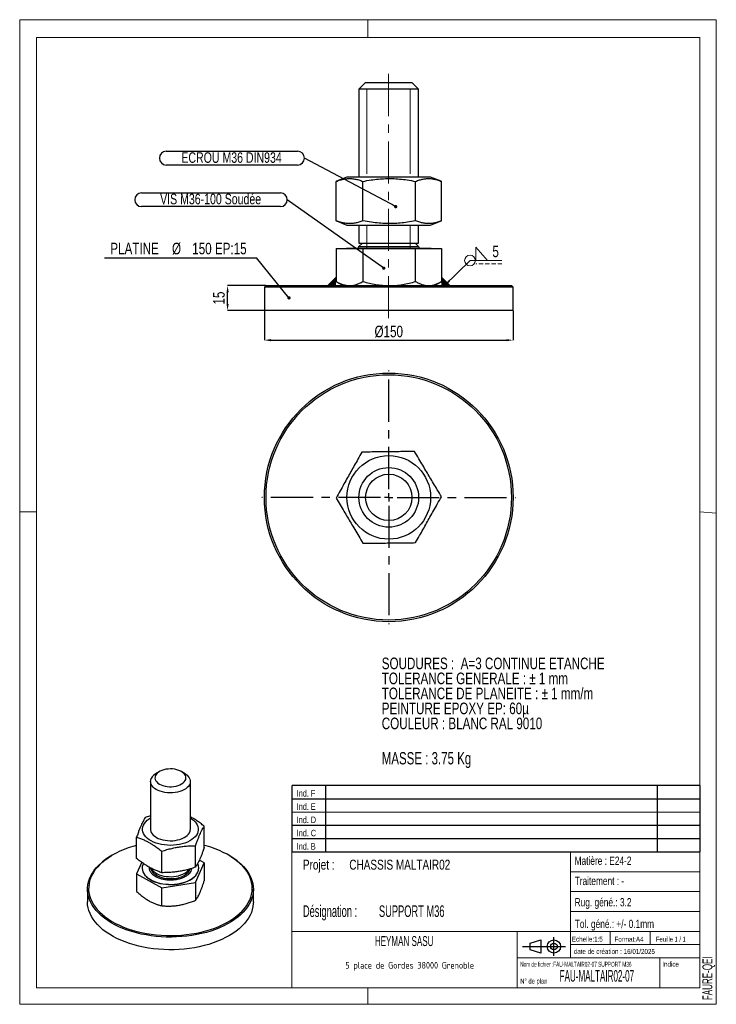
# Model space of a CAD drawing. Header units: millimetres. Extents: x 0 to 210, y 0 to 297.
import ezdxf

# ---------------------------------------------------------------- set-up
doc = ezdxf.new("R2010")
doc.units = ezdxf.units.MM
doc.header["$PDSIZE"] = -1
doc.linetypes.add('CENTERX2', pattern=[20.32, 12.7, -2.54, 2.54, -2.54])
doc.linetypes.add('HIDDEN', pattern=[1.905, 1.27, -0.635])
for name, color, linetype in [('COTES', 1, 'Continuous'), ('NOTES', 6, 'Continuous'), ('TRAIT-MIXTES', 3, 'CENTERX2')]:
    doc.layers.add(name, color=color, linetype=linetype)
doc.layers.add('TRAIT-FORT', color=4, linetype='Continuous', lineweight=25)
doc.styles.add('SLDTEXTSTYLE0', font='TXT', dxfattribs={"width": 0.75})
doc.styles.add('SLDTEXTSTYLE1', font='TXT', dxfattribs={"width": 0.7})
doc.styles.add('SLDTEXTSTYLE2', font='TXT', dxfattribs={"width": 0.605})
doc.styles.add('SLDTEXTSTYLE3', font='TXT', dxfattribs={"width": 0.692308})
doc.styles.add('SLDTEXTSTYLE4', font='TXT', dxfattribs={"width": 0.568363})
doc.styles.add('SLDTEXTSTYLE5', font='TXT', dxfattribs={"width": 0.519875})
doc.styles.add('SLDTEXTSTYLE6', font='TXT', dxfattribs={"width": 0.598219})
doc.styles.add('SLDTEXTSTYLE7', font='ISOCP3', dxfattribs={"width": 0.96})
doc.dimstyles.new('SLDDIMSTYLE0', dxfattribs={"dimtxt": 3.5, "dimasz": 2, "dimexe": 0, "dimexo": 0.0625, "dimgap": 0.875, "dimtad": 1, "dimlfac": 2, "dimrnd": 1e-09, "dimzin": 12, "dimdsep": 46, "dimtxsty": 'SLDTEXTSTYLE0', "dimsah": 1, "dimcen": 0.09, "dimadec": 0, "dimazin": 3, "dimtfac": 1, "dimtmove": 0, "dimatfit": 0, "dimfxl": 1, "dimfrac": 2, "dimtolj": 1, "dimtzin": 12, "dimarcsym": 0})
doc.dimstyles.new('SLDDIMSTYLE1', dxfattribs={"dimtxt": 3.5, "dimasz": 2, "dimexe": 0, "dimexo": 0.0625, "dimgap": 0.875, "dimtad": 1, "dimlfac": 2, "dimrnd": 1e-09, "dimzin": 12, "dimdsep": 46, "dimtxsty": 'SLDTEXTSTYLE0', "dimsah": 1, "dimcen": 0.09, "dimadec": 0, "dimazin": 3, "dimtfac": 1, "dimtofl": 0, "dimtmove": 0, "dimatfit": 3, "dimfxl": 1, "dimfrac": 2, "dimtolj": 1, "dimtzin": 12, "dimarcsym": 0})
doc.dimstyles.new('SLDDIMSTYLE2', dxfattribs={"dimtxt": 0.18, "dimasz": 1, "dimexe": 0, "dimexo": 0.0625, "dimgap": 0, "dimtad": 0, "dimtih": 1, "dimtoh": 1, "dimdec": 0, "dimrnd": 1e-09, "dimzin": 0, "dimdsep": 46, "dimtxsty": 'Standard', "dimblk1": 'DOT', "dimblk2": 'DOT', "dimsah": 1, "dimcen": 0.09, "dimadec": 0, "dimazin": 0, "dimtfac": 1, "dimtdec": 0, "dimtofl": 0, "dimtmove": 0, "dimatfit": 3, "dimldrblk": 'DOT', "dimfxl": 1, "dimfrac": 2, "dimtolj": 1, "dimtzin": 0, "dimarcsym": 0})
doc.dimstyles.new('SLDDIMSTYLE3', dxfattribs={"dimtxt": 0.18, "dimasz": 2, "dimexe": 0, "dimexo": 0.0625, "dimgap": 0, "dimtad": 0, "dimtih": 1, "dimtoh": 1, "dimdec": 0, "dimrnd": 1e-09, "dimzin": 0, "dimdsep": 46, "dimtxsty": 'Standard', "dimsah": 1, "dimcen": 0.09, "dimadec": 0, "dimazin": 0, "dimtfac": 2, "dimtdec": 0, "dimtofl": 0, "dimtmove": 0, "dimatfit": 3, "dimfxl": 1, "dimfrac": 2, "dimtolj": 1, "dimtzin": 0, "dimarcsym": 0})

# ---------------------------------------------------------------- blocks, each defined once
blk = doc.blocks.new('TAB MODIFS')
for p, q in [((123, 20), (0, 20)), ((0, 0), (0, 20)), ((10, 20), (10, 0)), ((110, 20), (110, 0)), ((123, 0), (123, 20)), ((0, 16), (123, 16)), ((0, 8), (123, 8)), ((0, 4), (123, 4)), ((0, 0), (123, 0))]:
    blk.add_line(p, q)
at = {"color": 7, "linetype": 'Continuous', "lineweight": 18}
blk.add_line((0, 12), (123, 12), dxfattribs=at)
at = {"color": 7}
for tag in ['AUTOATTR0', 'AUTOATTR1', 'AUTOATTR2', 'AUTOATTR3', 'AUTOATTR4', 'AUTOATTR5', 'AUTOATTR6', 'AUTOATTR7', 'AUTOATTR8', 'AUTOATTR9']:
    blk.add_attdef(tag, (0, 0), '', height=1, dxfattribs=at)
at = {"layer": 'NOTES', "color": 211, "char_height": 2, "attachment_point": 1, "style": 'SLDTEXTSTYLE0'}
for s, insert in [('Ind. F', (1.36, 18.66)), ('Ind. E', (1.36, 14.66)), ('Ind. D', (1.36, 10.66)), ('Ind. C', (1.36, 6.66)), ('Ind. B', (1.36, 2.66))]:
    blk.add_mtext(s, dxfattribs=dict(at, insert=insert))
blk = doc.blocks.new('Bloc2')
for p, q in [((2.32, 3.8), (5.55, 4.8)), ((2.32, 1.8), (2.32, 3.8)), ((5.55, 4.8), (5.55, 0.8)), ((9.48, 0), (9.48, 5.6)), ((0, 2.8), (12.98, 2.8)), ((5.55, 0.8), (2.32, 1.8))]:
    blk.add_line(p, q)
for radius in [2, 1]:
    blk.add_circle((9.48, 2.8), radius)
blk = doc.blocks.new('SW_NOTE_0')
at = {"layer": 'NOTES', "color": 0, "char_height": 3.5, "attachment_point": 1, "style": 'SLDTEXTSTYLE0'}
for s, insert in [('SOUDURES :  A=3 CONTINUE ETANCHE', (0, 4.51)), ('TOLERANCE GENERALE : ± 1 mm', (0, -0.01)), ('TOLERANCE DE PLANEITE : ± 1 mm/m', (0, -4.54)), ('PEINTURE EPOXY EP: 60µ', (0, -9.07)), ('COULEUR : BLANC RAL 9010', (0, -13.59))]:
    blk.add_mtext(s, dxfattribs=dict(at, insert=insert))
blk = doc.blocks.new('SW_NOTE_1')
at = {"layer": 'NOTES', "color": 0, "char_height": 3.5, "attachment_point": 1, "style": 'SLDTEXTSTYLE6'}
for s, insert in [('Désignation :', (0, 4.51)), ('SUPPORT M36', (22.92, 4.51))]:
    blk.add_mtext(s, dxfattribs=dict(at, insert=insert))
blk = doc.blocks.new('SW_NOTE_2')
at = {"layer": 'NOTES', "color": 0, "char_height": 3, "attachment_point": 1, "style": 'SLDTEXTSTYLE0'}
for s, insert in [('Projet :', (0, 3.87)), ('CHASSIS MALTAIR02', (13.98, 3.87))]:
    blk.add_mtext(s, dxfattribs=dict(at, insert=insert))
blk = doc.blocks.new('SW_NOTE_3')
at = {"layer": 'NOTES', "color": 0, "insert": (20.94, 2.58), "char_height": 2, "attachment_point": 2, "style": 'SLDTEXTSTYLE7'}
blk.add_mtext('5 place de Gordes 38000 Grenoble', dxfattribs=at)
blk = doc.blocks.new('_D')
at = {"layer": 'COTES', "color": 0, "lineweight": -2, "transparency": 16777216}
for p, q in [((74.18, 216.79), (62.66, 216.79)), ((62.66, 211.29), (62.66, 214.79)), ((73.68, 209.29), (62.66, 209.29))]:
    blk.add_line(p, q, dxfattribs=at)
at = {"layer": 'COTES', "color": 0, "transparency": 16777216}
for points in [[(62.32, 214.79), (62.99, 214.79), (62.66, 216.79)], [(62.32, 211.29), (62.99, 211.29), (62.66, 209.29)]]:
    blk.add_solid(points, dxfattribs=at)
at = {"layer": 'Defpoints', "color": 0, "transparency": 16777216}
for p in [(62.66, 216.79), (74.24, 216.79), (73.74, 209.29)]:
    blk.add_point(p, dxfattribs=at)
at = {"layer": 'COTES', "color": 0, "transparency": 16777216, "insert": (58.28, 213.04), "char_height": 3.5, "attachment_point": 2, "rotation": 90, "style": 'SLDTEXTSTYLE0'}
blk.add_mtext('\\A1;15', dxfattribs=at)
blk = doc.blocks.new('_D_1')
at = {"layer": 'COTES', "color": 0, "lineweight": -2, "transparency": 16777216}
for p, q in [((73.74, 209.23), (73.74, 200.33)), ((148.74, 209.23), (148.74, 200.33)), ((75.74, 200.33), (146.74, 200.33))]:
    blk.add_line(p, q, dxfattribs=at)
at = {"layer": 'COTES', "color": 0, "transparency": 16777216}
for points in [[(75.74, 200.66), (75.74, 200), (73.74, 200.33)], [(146.74, 200.66), (146.74, 200), (148.74, 200.33)]]:
    blk.add_solid(points, dxfattribs=at)
at = {"layer": 'Defpoints', "color": 0, "transparency": 16777216}
for p in [(73.74, 209.29), (148.74, 209.29), (148.74, 200.33)]:
    blk.add_point(p, dxfattribs=at)
at = {"layer": 'COTES', "color": 0, "transparency": 16777216, "insert": (111.24, 204.7), "char_height": 3.5, "attachment_point": 2, "style": 'SLDTEXTSTYLE0'}
blk.add_mtext('\\A1;%%c150', dxfattribs=at)
blk = doc.blocks.new('SW_NOTE_4')
at = {"layer": 'NOTES', "color": 0}
blk.add_line((-45.84, 0), (0, 0), dxfattribs=at)
at = {"layer": 'NOTES', "color": 0, "char_height": 3.5, "attachment_point": 2, "style": 'SLDTEXTSTYLE0'}
for s, insert in [('PLATINE', (-36.8, 4.6)), ('%%c', (-24.15, 4.6)), ('150 EP:15', (-11.22, 4.6))]:
    blk.add_mtext(s, dxfattribs=dict(at, insert=insert))
blk = doc.blocks.new('_Dot')
at = {"color": 0, "linetype": 'ByBlock', "lineweight": -2}
blk.add_line((-0.5, 0), (-1, 0), dxfattribs=at)
at = {"color": 0, "linetype": 'ByBlock', "const_width": 0.5}
blk.add_lwpolyline([(-0.25, 0, 1), (0.25, 0, 1)], format="xyb", close=True, dxfattribs=at)
blk = doc.blocks.new('SW_NOTE_5')
at = {"layer": 'NOTES', "color": 0}
for p, q in [((-41.65, 2.07), (-2.07, 2.07)), ((-2.07, -2.07), (-41.65, -2.07))]:
    blk.add_line(p, q, dxfattribs=at)
for centre, start, end in [((-41.65, 0), 90, 270), ((-2.07, 0), 270, 90)]:
    blk.add_arc(centre, 2.07, start, end, dxfattribs=at)
at = {"layer": 'NOTES', "color": 0, "insert": (-21.95, 1.76), "char_height": 3.175, "attachment_point": 2, "style": 'SLDTEXTSTYLE0'}
blk.add_mtext('ECROU M36 DIN934', dxfattribs=at)
blk = doc.blocks.new('SW_NOTE_6')
at = {"layer": 'NOTES', "color": 0}
for p, q in [((-43.91, 2.07), (-2.07, 2.07)), ((-2.07, -2.07), (-43.91, -2.07))]:
    blk.add_line(p, q, dxfattribs=at)
for centre, start, end in [((-43.91, 0), 90, 270), ((-2.07, 0), 270, 90)]:
    blk.add_arc(centre, 2.07, start, end, dxfattribs=at)
at = {"layer": 'NOTES', "color": 0, "insert": (-23.11, 1.82), "char_height": 3.175, "attachment_point": 2, "style": 'SLDTEXTSTYLE0'}
blk.add_mtext('VIS M36-100 Soudée', dxfattribs=at)
blk = doc.blocks.new('SW_SYMBOL_WELD_FILL')
at = {"color": 0, "linetype": 'Continuous', "lineweight": 18}
for p, q in [((100, 0), (100, 900)), ((100, 900), (900, 0)), ((100, 0), (900, 0))]:
    blk.add_line(p, q, dxfattribs=at)
blk = doc.blocks.new('SW_WELDSYMBOL_0')
at = {"color": 0, "linetype": 'Continuous', "lineweight": 18}
blk.add_line((9.64, 0), (0, 0), dxfattribs=at)
at = {"color": 0, "linetype": 'HIDDEN', "lineweight": 18}
blk.add_line((9.64, -1), (1.8, -1), dxfattribs=at)
at = {"color": 0, "linetype": 'Continuous', "lineweight": 18}
blk.add_circle((0, 0), 1.62, dxfattribs=at)
at = {"color": 0, "linetype": 'Continuous', "lineweight": 18, "xscale": 0.004470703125, "yscale": 0.004470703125, "zscale": 0.004470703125}
blk.add_blockref('SW_SYMBOL_WELD_FILL', (1.27, 0), dxfattribs=at)
at = {"color": 0, "linetype": 'Continuous', "lineweight": 18, "insert": (6.74, 4.51), "char_height": 3.5, "attachment_point": 1, "style": 'SLDTEXTSTYLE0'}
blk.add_mtext('5', dxfattribs=at)
blk = doc.blocks.new('SW_CENTERMARKSYMBOL_0')
at = {"layer": 'TRAIT-MIXTES', "color": 0}
for p, q in [((0, 2.5), (0, 38.25)), ((-2.5, 0), (-38.25, 0)), ((0, 0), (-1.25, 0)), ((0, 0), (0, 1.25)), ((0, 0), (0, -1.25)), ((0, 0), (1.25, 0)), ((2.5, 0), (38.25, 0)), ((0, -2.5), (0, -38.25))]:
    blk.add_line(p, q, dxfattribs=at)

msp = doc.modelspace()

# ---------------------------------------------------------------- hatches: boundary and pattern name
at = {"lineweight": 18}
for points in [[(95.364, 219.2888), (95.364, 218.0169), (95.364, 216.7888), (92.864, 216.7888)], [(127.116, 219.2888), (127.116, 218.0169), (127.116, 216.7888), (129.616, 216.7888)]]:
    msp.add_hatch(color=256, dxfattribs=at).paths.add_polyline_path(points, flags=0)

# ---------------------------------------------------------------- linework, layer by layer
for p, q in [((-0.0171, 297), (209.9829, 297)), ((-0.0171, 297), (-0.0171, 0)), ((104.9829, 297), (104.9829, 291.6268)), ((209.9829, 297), (209.9829, 0)), ((5, 291.6268), (205, 291.6268)), ((5, 291.6268), (5, 148.5091)), ((205, 291.6268), (204.9999, 5.0001)), ((102.24, 276.0388), (117.7221, 276.0388)), ((104.6165, 276.0388), (104.6165, 250.5012)), ((117.7221, 276.0388), (117.7221, 250.5012)), ((104.6165, 235.0388), (104.6165, 227.8992)), ((117.7221, 235.0388), (117.7221, 227.8888)), ((95.364, 219.2888), (92.864, 216.7888)), ((127.116, 219.2888), (129.616, 216.7888)), ((-0.0171, 148.5091), (5, 148.5091)), ((5, 148.5091), (5, 5.0001)), ((205, 148.5184), (209.9829, 148.1054)), ((5, 67.6922), (5, 5.0001)), ((81.9999, 46.0001), (81.9999, 5.0001)), ((204.9999, 46.0001), (81.9999, 46.0001)), ((165.9999, 46.0001), (165.9999, 14.0001)), ((204.9999, 46.0001), (204.9999, 5.0001)), ((165.9999, 40.0001), (204.9999, 40.0001)), ((165.9999, 34.0001), (204.9999, 34.0001)), ((165.9999, 28.0001), (204.9999, 28.0001)), ((81.9999, 22.0001), (204.9999, 22.0001)), ((149.9999, 22.0001), (149.9999, 5.0001)), ((177.9999, 22.0001), (177.9999, 18.0001)), ((189.9999, 22.0001), (189.9999, 18.0001)), ((165.9999, 18.0001), (204.9999, 18.0001)), ((149.9999, 14.0001), (204.9999, 14.0001)), ((192.9999, 14.0001), (192.9999, 5.0001)), ((5, 5.0001), (204.9999, 5.0001)), ((81.9999, 5.0001), (204.9999, 5.0001)), ((104.9829, 0), (104.9829, 5.0001)), ((-0.0171, 0), (209.9829, 0))]:
    msp.add_line(p, q, dxfattribs=at)
at = {"layer": 'TRAIT-FORT', "lineweight": 25}
for p, q in [((104.24, 278.0388), (102.24, 276.0388)), ((104.24, 278.0388), (105.2206, 278.0388)), ((105.2206, 278.0388), (118.24, 278.0388)), ((120.24, 276.0388), (118.24, 278.0388)), ((102.24, 276.0388), (102.24, 249.5388)), ((103.5008, 276.0388), (102.24, 276.0388)), ((120.24, 276.0388), (103.5008, 276.0388)), ((120.24, 249.5388), (120.24, 276.0388)), ((98.6255, 249.5388), (95.4719, 248.2647)), ((105.0654, 249.5388), (98.6255, 249.5388)), ((123.8545, 249.5388), (105.0654, 249.5388)), ((127.0081, 248.2647), (123.8545, 249.5388)), ((95.4797, 248.2622), (95.364, 248.2206)), ((95.364, 236.357), (95.364, 248.2206)), ((103.4684, 236.357), (103.4684, 248.2206)), ((119.3444, 236.357), (119.3444, 248.2206)), ((127.116, 236.357), (127.116, 248.2206)), ((95.364, 236.357), (95.4797, 236.3152)), ((95.4719, 236.313), (98.6255, 235.0388)), ((98.6255, 235.0388), (105.0654, 235.0388)), ((102.24, 235.0388), (102.24, 229.6213)), ((105.0654, 235.0388), (123.8545, 235.0388)), ((120.24, 229.6213), (120.24, 235.0388)), ((123.8545, 235.0388), (127.0081, 236.313)), ((103.3225, 229.6213), (102.24, 228.5388)), ((102.24, 229.6213), (120.24, 229.6213)), ((120.24, 228.5388), (119.1575, 229.6213)), ((95.364, 227.9388), (95.364, 218.0169)), ((95.364, 227.9388), (103.4684, 227.9388)), ((98.4625, 228.0388), (98.4625, 227.9388)), ((98.4625, 228.0388), (124.0175, 228.0388)), ((102.24, 228.5388), (120.24, 228.5388)), ((103.4684, 227.9388), (103.4684, 218.0169)), ((103.4684, 227.9388), (119.3444, 227.9388)), ((119.3444, 218.0169), (119.3444, 227.9388)), ((119.3444, 227.9388), (127.116, 227.9388)), ((124.0175, 227.9388), (124.0175, 228.0388)), ((127.116, 227.9388), (127.116, 218.0169)), ((95.4718, 217.9596), (95.364, 218.0169)), ((95.4694, 217.9554), (97.49, 216.7888)), ((124.99, 216.7888), (127.0106, 217.9554)), ((74.24, 216.7888), (73.74, 216.2888)), ((73.74, 216.2888), (73.74, 209.2888)), ((148.74, 216.2888), (73.74, 216.2888)), ((74.24, 216.7888), (148.24, 216.7888)), ((148.74, 216.2888), (148.24, 216.7888)), ((148.74, 209.2888), (148.74, 216.2888)), ((145.3161, 209.2888), (73.74, 209.2888)), ((148.74, 209.2888), (145.3161, 209.2888)), ((42.1257, 70.2197), (41.1827, 69.6751)), ((49.6694, 69.6751), (48.7264, 70.2197)), ((39.4261, 67.2263), (39.4261, 52.8008)), ((51.4261, 52.8008), (51.4261, 67.2263)), ((39.4261, 56.8416), (37.8515, 56.3513)), ((55.6163, 47.2779), (55.6163, 53.736)), ((35.2359, 43.9723), (35.2359, 50.4304)), ((53.0007, 41.357), (53.0007, 47.8151)), ((27.9813, 45.0404), (27.7455, 44.9042)), ((42.8105, 39.7042), (42.8105, 46.1623)), ((63.1066, 44.9042), (62.8709, 45.0404)), ((36.756, 42.8309), (35.2359, 39.3898)), ((53.0007, 36.7744), (55.6163, 42.6954)), ((55.6163, 42.6954), (54.1584, 43.5169)), ((55.6163, 42.6954), (55.6163, 37.2943)), ((35.2359, 39.3898), (42.8105, 35.1216)), ((35.2359, 39.3898), (35.2359, 33.9887)), ((36.9077, 41.097), (36.9077, 41.0426)), ((53.9444, 41.0426), (53.9444, 41.097)), ((42.8105, 35.1216), (53.0007, 36.7744)), ((53.0007, 36.7744), (53.0007, 31.3734)), ((20.4261, 34.7008), (20.4261, 30.8903)), ((42.8105, 29.7205), (42.8105, 35.1216)), ((70.4261, 30.8903), (70.4261, 34.7008))]:
    msp.add_line(p, q, dxfattribs=at)
at = {"layer": 'TRAIT-FORT', "lineweight": 25, "flags": 128}
for points in [[(49.6694, 69.6751), (49.9684, 69.4894), (50.4324, 69.1355), (50.8142, 68.7502), (51.1075, 68.34), (51.3075, 67.9114), (51.411, 67.4716), (51.4162, 67.0278), (51.323, 66.5872), (51.1331, 66.1571), (50.8494, 65.7446), (50.4766, 65.3564), (50.0209, 64.9989), (49.4898, 64.678), (48.892, 64.3989), (48.2372, 64.1663), (47.5363, 63.9839), (46.8007, 63.8547), (46.0426, 63.7809), (45.2743, 63.7637), (44.5085, 63.8033), (43.7578, 63.8992), (43.0345, 64.0496), (42.3505, 64.2523), (41.7169, 64.5037), (41.1443, 64.7999), (40.642, 65.1359), (40.2182, 65.5062), (39.8799, 65.9048), (39.6327, 66.3251), (39.4807, 66.7602), (39.4262, 67.2029), (39.4703, 67.646), (39.6122, 68.0822), (39.6122, 68.0822)], [(40.9041, 68.9808), (40.7844, 68.5936), (40.7636, 68.2005), (40.8422, 67.8098), (41.0185, 67.4299), (41.2887, 67.0688), (41.6471, 66.7344), (42.0861, 66.4336), (42.5962, 66.1729), (43.1666, 65.9578), (43.7852, 65.7931), (44.4388, 65.682), (45.1134, 65.6271), (45.7947, 65.6295), (46.4681, 65.6891), (47.1193, 65.8046), (47.7345, 65.9737), (48.3004, 66.1927), (48.805, 66.4569), (49.2377, 66.7607), (49.5891, 67.0977), (49.8518, 67.4606), (50.0201, 67.8417), (50.0906, 68.2328), (50.0616, 68.6258), (49.9338, 69.0121), (49.71, 69.3836), (49.3948, 69.7323), (48.9951, 70.0508), (48.5193, 70.3322), (47.9775, 70.5707), (47.3814, 70.7612), (46.7436, 70.8994), (46.0778, 70.9827), (45.398, 71.009), (44.7188, 70.9779), (44.0548, 70.8901), (43.4199, 70.7474), (42.8278, 70.5529), (42.2911, 70.3106), (41.8212, 70.0258), (41.4281, 69.7046), (41.1202, 69.3538), (40.9041, 68.9808)], [(37.3299, 51.4876), (37.1314, 52.0006), (37.0302, 52.523), (37.0274, 53.0487), (37.123, 53.5714), (37.3161, 54.0852), (37.6041, 54.5838), (37.9839, 55.0616), (38.451, 55.5128), (38.9998, 55.9323), (39.4261, 56.2025)], [(51.4261, 56.2025), (51.8188, 55.9551), (52.3721, 55.5376), (52.844, 55.088), (53.2289, 54.6116), (53.5223, 54.1139), (53.7207, 53.6009), (53.822, 53.0785), (53.8248, 52.5528), (53.7291, 52.0301), (53.5361, 51.5164), (53.248, 51.0177), (52.8682, 50.5399), (52.4012, 50.0887), (51.8523, 49.6692), (51.2282, 49.2865), (50.536, 48.9449), (49.7839, 48.6486), (48.9807, 48.401), (48.1358, 48.2049), (47.2592, 48.0627), (46.361, 47.9761), (45.4519, 47.946), (44.5425, 47.9728), (43.6435, 48.0563), (42.7654, 48.1954), (41.9184, 48.3884), (41.1126, 48.6332), (40.3574, 48.9269), (39.6616, 49.266), (39.0333, 49.6465), (38.48, 50.064), (38.0082, 50.5136), (37.6233, 50.99), (37.3299, 51.4876), (37.3299, 51.4876)], [(39.6497, 51.8639), (39.9047, 51.4451), (40.2503, 51.0487), (40.6809, 50.681), (41.1895, 50.3481), (41.7675, 50.0555), (42.4057, 49.8079), (43.0935, 49.6095), (43.8195, 49.4635), (44.5719, 49.3723), (45.3384, 49.3374), (46.1063, 49.3594), (46.863, 49.4378), (47.5962, 49.5715), (48.2937, 49.7582), (48.9441, 49.9949), (49.5368, 50.2777), (50.0619, 50.6018), (50.5109, 50.9621), (50.8765, 51.3526), (51.1525, 51.7668), (51.3345, 52.1981), (51.4195, 52.6392), (51.4261, 52.8008)], [(35.2359, 47.9408), (34.0536, 47.609), (32.7148, 47.1764), (31.4252, 46.6966), (30.1897, 46.1714), (29.0132, 45.6029), (27.9002, 44.9933), (26.855, 44.3449), (25.8816, 43.6603), (24.9839, 42.942), (24.1652, 42.193), (23.4288, 41.4159), (22.7775, 40.614), (22.2138, 39.7902), (21.7399, 38.9478), (21.3576, 38.0901), (21.0685, 37.2202), (20.8736, 36.3417), (20.7737, 35.4579), (20.7692, 34.5721), (20.86, 33.688), (21.0459, 32.8088), (21.3262, 31.938), (21.6996, 31.0789), (22.1649, 30.2349), (22.7201, 29.4093), (23.3632, 28.6051), (24.0917, 27.8256), (24.9027, 27.0737), (25.7931, 26.3524), (26.7594, 25.6645), (27.798, 25.0125), (28.9047, 24.3991), (30.0754, 23.8266), (31.3055, 23.2973), (32.5902, 22.8131), (33.9245, 22.3759), (35.3034, 21.9875), (36.7214, 21.6493), (38.1731, 21.3627), (39.6529, 21.1287), (41.155, 20.9483), (42.6736, 20.8221), (44.2028, 20.7507), (45.7368, 20.7343), (47.2696, 20.773), (48.7953, 20.8667), (50.3079, 21.0149), (51.8017, 21.2171), (53.2707, 21.4725), (54.7095, 21.7802), (56.1123, 22.1389), (57.4737, 22.5472), (58.7886, 23.0036), (60.0518, 23.5064), (61.2583, 24.0535), (62.4037, 24.6428), (63.4833, 25.2721), (64.4931, 25.9389), (65.4291, 26.6407), (66.2877, 27.3747), (67.0656, 28.1382), (67.7598, 28.928), (68.3676, 29.7413), (68.8867, 30.5748), (69.3149, 31.4253), (69.6508, 32.2895), (69.8929, 33.1641), (70.0404, 34.0457), (70.0926, 34.9309), (70.0494, 35.8163), (69.911, 36.6984), (69.6778, 37.5738), (69.3508, 38.4391), (68.9313, 39.2911), (68.4208, 40.1263), (67.8213, 40.9416), (67.1352, 41.7338), (66.3651, 42.4999), (65.514, 43.2368), (64.5852, 43.9418), (63.5823, 44.6121), (62.5091, 45.245), (61.3698, 45.8383), (60.1688, 46.3895), (58.9108, 46.8965), (57.6007, 47.3574), (56.2434, 47.7704), (55.6163, 47.9408)], [(63.1066, 44.9042), (63.8276, 44.4701), (64.8441, 43.7908), (65.7855, 43.0763), (66.6481, 42.3294), (67.4286, 41.553), (68.1239, 40.7501), (68.7315, 39.9238), (69.2489, 39.0773), (69.6741, 38.2138), (70.0056, 37.3367), (70.2419, 36.4495), (70.3822, 35.5555), (70.426, 34.6581), (70.373, 33.761), (70.2235, 32.8675), (69.9781, 31.981), (69.6378, 31.1051), (69.2037, 30.2431), (68.6776, 29.3984), (68.0616, 28.5742), (67.3581, 27.7736), (66.5696, 26.9999), (65.6994, 26.2559), (64.7507, 25.5447), (63.7273, 24.8688), (62.6331, 24.231), (61.4723, 23.6337), (60.2494, 23.0792), (58.9692, 22.5697), (57.6365, 22.1071), (56.2567, 21.6932), (54.8349, 21.3297), (53.3767, 21.0179), (51.8878, 20.759), (50.3739, 20.5541), (48.8408, 20.4038), (47.2945, 20.309), (45.741, 20.2697), (44.1863, 20.2863), (42.6364, 20.3587), (41.0972, 20.4866), (39.5748, 20.6694), (38.0751, 20.9066), (36.6038, 21.1971), (35.1666, 21.5398), (33.7691, 21.9335), (32.4167, 22.3766), (31.1147, 22.8673), (29.868, 23.4038), (28.6815, 23.9841), (27.5597, 24.6058), (26.5071, 25.2665), (25.5277, 25.9638), (24.6253, 26.6948), (23.8034, 27.4568), (23.0651, 28.2469), (22.4133, 29.0619), (21.8505, 29.8987), (21.379, 30.7541), (21.0005, 31.6248), (20.7165, 32.5074), (20.5281, 33.3984), (20.436, 34.2946), (20.4406, 35.1922), (20.5418, 36.088), (20.7394, 36.9784), (21.0324, 37.86), (21.4198, 38.7294), (21.9001, 39.5832), (22.4714, 40.4181), (23.1315, 41.2308), (23.8779, 42.0183), (24.7076, 42.7776), (25.6175, 43.5055), (26.604, 44.1994), (27.6634, 44.8565), (27.7455, 44.9042)], [(37.2456, 42.4683), (37.0716, 42.0569), (36.9422, 41.5388), (36.9089, 41.0157), (36.9721, 40.4935), (37.1311, 39.9782), (37.3841, 39.4755), (37.7283, 38.9912), (38.1596, 38.5308), (38.6733, 38.0995), (39.2634, 37.7021), (39.9235, 37.3432), (40.6458, 37.0268), (41.4223, 36.7565), (42.2442, 36.5354), (43.1021, 36.366), (43.9864, 36.2502), (44.887, 36.1893), (45.7936, 36.1841), (46.6962, 36.2345), (47.5843, 36.3399), (48.448, 36.4993), (49.2774, 36.7108), (50.0632, 36.972), (50.7965, 37.2799), (51.4689, 37.631), (52.0728, 38.0215), (52.6014, 38.4468), (53.0488, 38.9021), (53.4097, 39.3822), (53.6802, 39.8818), (53.6802, 39.8818)], [(36.9077, 41.0426), (36.9089, 40.9612), (36.9721, 40.4391), (37.1311, 39.9237), (37.3841, 39.4211), (37.7283, 38.9368), (38.1596, 38.4764), (38.6733, 38.045), (39.2634, 37.6477), (39.9235, 37.2887), (40.6458, 36.9724), (41.4223, 36.7021), (42.2442, 36.481), (43.1021, 36.3116), (43.9864, 36.1958), (44.887, 36.1349), (45.7936, 36.1296), (46.6962, 36.18), (47.5843, 36.2855), (48.448, 36.4449), (49.2774, 36.6564), (50.0632, 36.9175), (50.7965, 37.2254), (51.4689, 37.5766), (52.0728, 37.967), (52.6014, 38.3923), (53.0488, 38.8476), (53.4097, 39.3278), (53.6802, 39.8274)], [(39.4421, 41.116), (39.4578, 41.0133), (39.5857, 40.5756), (39.8094, 40.151), (40.1254, 39.7464), (40.5284, 39.3684), (41.0118, 39.0232), (41.5677, 38.7166), (42.1869, 38.4536), (42.8594, 38.2384), (43.574, 38.0746), (44.319, 37.9649), (45.0821, 37.9112), (45.851, 37.9142), (46.6128, 37.9739), (47.3552, 38.0894), (48.0659, 38.2587), (48.7332, 38.4791), (49.3462, 38.747), (49.8949, 39.0579), (50.3702, 39.4068), (50.7643, 39.7879), (51.0708, 40.1949), (51.2845, 40.6213), (51.3567, 40.8441)], [(39.6615, 40.9978), (39.7447, 40.8448), (40.038, 40.4346), (40.4198, 40.0493), (40.8838, 39.6954), (41.4224, 39.3787), (42.0267, 39.1043), (42.6869, 38.8768), (43.392, 38.6999), (44.1305, 38.5764), (44.8903, 38.5086), (45.6589, 38.4973), (46.4237, 38.543), (47.1721, 38.6446), (47.8918, 38.8007), (48.571, 39.0087), (49.1986, 39.2651), (49.7643, 39.5657), (50.2587, 39.9056), (50.6738, 40.2792), (51.0027, 40.6804), (51.0476, 40.7477)], [(54.11, 17.3567), (52.6358, 17.0712), (51.1336, 16.8392), (49.6094, 16.6615), (48.069, 16.5389), (46.5183, 16.4718), (44.9634, 16.4605), (43.4104, 16.5051), (41.8651, 16.6052), (40.3336, 16.7607), (38.8218, 16.9708), (37.3355, 17.2347), (35.8806, 17.5515), (34.4626, 17.9199), (33.0869, 18.3385), (31.7591, 18.8056), (30.4841, 19.3195), (29.2669, 19.8781), (28.1122, 20.4794), (27.0245, 21.1209), (26.0081, 21.8002), (25.0667, 22.5147), (24.2041, 23.2616), (23.4236, 24.038), (22.7282, 24.8409), (22.1206, 25.6673), (21.6033, 26.5138), (21.178, 27.3772), (20.8466, 28.2543), (20.6103, 29.1415), (20.47, 30.0356), (20.4261, 30.8903)], [(70.4261, 30.8903), (70.4116, 30.3988), (70.3103, 29.503), (70.1128, 28.6126), (69.8198, 27.731), (69.4323, 26.8617), (68.9521, 26.0079), (68.3807, 25.173), (67.7206, 24.3602), (66.9743, 23.5727), (66.1445, 22.8135), (65.2347, 22.0855), (64.2481, 21.3916), (63.1888, 20.7345), (62.0607, 20.1166), (60.8683, 19.5405), (59.6161, 19.0082), (58.3091, 18.5219), (56.9522, 18.0835), (55.5507, 17.6946), (54.11, 17.3567)]]:
    msp.add_lwpolyline(points, dxfattribs=at)
at = {"layer": 'TRAIT-FORT', "lineweight": 25}
for radius in [37.5, 37, 12.6145, 9, 7]:
    msp.add_circle((111.24, 152.9085), radius, dxfattribs=at)
for centre, radius, start, end in [((101.74, 228.5388), 0.5, 270, 360), ((120.74, 228.5388), 0.5, 180, 270), ((42.9856, 66.3268), 3.8029, 118.299318, 152.508825), ((41.5327, 52.8085), 2.1067, 180.211263, 206.642165), ((50.9831, 41.0981), 2.9586, 335.727528, 26.072549), ((50.9708, 41.0527), 2.9736, 335.665476, 359.80428)]:
    msp.add_arc(centre, radius, start, end, dxfattribs=at)
for points, knots in [([(95.364, 248.2206), (95.7764, 248.3732), (96.5632, 248.6643), (97.7153, 248.9395), (98.8053, 249.0805), (99.8915, 249.0899), (101.0134, 248.9603), (102.2162, 248.6825), (103.0375, 248.3796), (103.4684, 248.2206)], [0, 0, 0, 0, 0.15416444, 0.29416552, 0.42615383, 0.55534, 0.69300924, 0.8389034, 1, 1, 1, 1]), ([(103.4684, 248.2206), (104.2762, 248.3732), (105.8176, 248.6643), (108.0744, 248.9395), (110.2096, 249.0805), (112.3374, 249.0899), (114.5352, 248.9603), (116.8914, 248.6825), (118.5002, 248.3796), (119.3444, 248.2206)], [0, 0, 0, 0, 0.15416444, 0.29416552, 0.42615383, 0.55534, 0.69300924, 0.8389034, 1, 1, 1, 1]), ([(119.3444, 248.2206), (119.7398, 248.3732), (120.4943, 248.6643), (121.5991, 248.9395), (122.6443, 249.0805), (123.6859, 249.0899), (124.7618, 248.9603), (125.9152, 248.6825), (126.7027, 248.3796), (127.116, 248.2206)], [0, 0, 0, 0, 0.15416444, 0.29416552, 0.42615383, 0.55534, 0.69300924, 0.8389034, 1, 1, 1, 1]), ([(103.4684, 236.357), (103.0561, 236.2044), (102.2692, 235.9133), (101.1172, 235.6382), (100.0272, 235.4971), (98.941, 235.4878), (97.819, 235.6174), (96.6162, 235.8952), (95.795, 236.1981), (95.364, 236.357)], [0, 0, 0, 0, 0.15416444, 0.29416552, 0.42615383, 0.55534, 0.69300924, 0.8389034, 1, 1, 1, 1]), ([(119.3444, 236.357), (118.5366, 236.2044), (116.9952, 235.9133), (114.7384, 235.6382), (112.6032, 235.4971), (110.4755, 235.4878), (108.2776, 235.6174), (105.9214, 235.8952), (104.3127, 236.1981), (103.4684, 236.357)], [0, 0, 0, 0, 0.15416444, 0.29416552, 0.42615383, 0.55534, 0.69300924, 0.8389034, 1, 1, 1, 1]), ([(127.116, 236.357), (126.7205, 236.2044), (125.966, 235.9133), (124.8612, 235.6382), (123.816, 235.4971), (122.7745, 235.4878), (121.6986, 235.6174), (120.5452, 235.8952), (119.7577, 236.1981), (119.3444, 236.357)], [0, 0, 0, 0, 0.15416444, 0.29416552, 0.42615383, 0.55534, 0.69300924, 0.8389034, 1, 1, 1, 1]), ([(95.364, 218.0169), (95.6911, 217.8414), (96.3464, 217.4897), (97.3521, 217.1038), (98.3769, 216.8393), (99.069, 216.8057), (99.4162, 216.7888)], [0, 0, 0, 0, 0.24726861, 0.49536257, 0.74687401, 1, 1, 1, 1]), ([(99.4162, 216.7888), (99.7543, 216.8048), (100.4327, 216.8369), (101.4497, 217.0938), (102.4648, 217.479), (103.1334, 217.8374), (103.4684, 218.0169)], [0, 0, 0, 0, 0.24649114, 0.49459325, 0.74679314, 1, 1, 1, 1]), ([(103.4684, 218.0169), (104.1092, 217.8414), (105.3928, 217.4897), (107.3629, 217.1038), (109.3704, 216.8393), (110.7263, 216.8057), (111.4064, 216.7888)], [0, 0, 0, 0, 0.24726861, 0.49536257, 0.74687401, 1, 1, 1, 1]), ([(111.4064, 216.7888), (112.0687, 216.8048), (113.3976, 216.8369), (115.3899, 217.0938), (117.3784, 217.479), (118.6882, 217.8374), (119.3444, 218.0169)], [0, 0, 0, 0, 0.24649114, 0.49459325, 0.74679314, 1, 1, 1, 1]), ([(119.3444, 218.0169), (119.6581, 217.8414), (120.2864, 217.4897), (121.2508, 217.1038), (122.2335, 216.8393), (122.8973, 216.8057), (123.2302, 216.7888)], [0, 0, 0, 0, 0.24726861, 0.49536257, 0.74687401, 1, 1, 1, 1]), ([(123.2302, 216.7888), (123.5544, 216.8048), (124.2049, 216.8369), (125.1802, 217.0938), (126.1536, 217.479), (126.7947, 217.8374), (127.116, 218.0169)], [0, 0, 0, 0, 0.24649114, 0.49459325, 0.74679314, 1, 1, 1, 1]), ([(103.1356, 166.5614), (102.7402, 165.8569), (101.9857, 164.5128), (100.8809, 162.5446), (99.8357, 160.6826), (98.7941, 158.827), (97.7182, 156.9103), (96.5648, 154.8555), (95.7773, 153.4526), (95.364, 152.7163)], [0, 0, 0, 0, 0.15416444, 0.29416552, 0.42615383, 0.55534, 0.69300924, 0.8389034, 1, 1, 1, 1]), ([(119.0116, 166.7536), (118.2038, 166.7438), (116.6624, 166.7251), (114.4056, 166.6978), (112.2704, 166.672), (110.1426, 166.6462), (107.9448, 166.6196), (105.5886, 166.5911), (103.9798, 166.5716), (103.1356, 166.5614)], [0, 0, 0, 0, 0.15416444, 0.29416552, 0.42615383, 0.55534, 0.69300924, 0.8389034, 1, 1, 1, 1]), ([(127.116, 153.1006), (126.7036, 153.7953), (125.9168, 155.1209), (124.7647, 157.0617), (123.6747, 158.8979), (122.5885, 160.7277), (121.4666, 162.6178), (120.2638, 164.644), (119.4425, 166.0275), (119.0116, 166.7536)], [0, 0, 0, 0, 0.15416444, 0.29416552, 0.42615383, 0.55534, 0.69300924, 0.8389034, 1, 1, 1, 1]), ([(95.364, 152.7163), (95.7764, 152.0217), (96.5632, 150.6961), (97.7153, 148.7553), (98.8053, 146.9191), (99.8915, 145.0893), (101.0134, 143.1992), (102.2162, 141.1729), (103.0375, 139.7894), (103.4684, 139.0634)], [0, 0, 0, 0, 0.15416444, 0.29416552, 0.42615383, 0.55534, 0.69300924, 0.8389034, 1, 1, 1, 1]), ([(119.3444, 139.2556), (119.7398, 139.96), (120.4943, 141.3042), (121.5991, 143.2724), (122.6443, 145.1344), (123.6859, 146.99), (124.7618, 148.9067), (125.9152, 150.9614), (126.7027, 152.3644), (127.116, 153.1006)], [0, 0, 0, 0, 0.15416444, 0.29416552, 0.42615383, 0.55534, 0.69300924, 0.8389034, 1, 1, 1, 1]), ([(103.4684, 139.0634), (104.2762, 139.0732), (105.8176, 139.0919), (108.0744, 139.1192), (110.2096, 139.145), (112.3374, 139.1708), (114.5352, 139.1974), (116.8914, 139.2259), (118.5002, 139.2454), (119.3444, 139.2556)], [0, 0, 0, 0, 0.15416444, 0.29416552, 0.42615383, 0.55534, 0.69300924, 0.8389034, 1, 1, 1, 1]), ([(55.6163, 53.736), (55.2308, 54.0363), (54.4954, 54.6094), (53.4187, 55.3646), (52.4064, 56.0156), (51.7483, 56.3801), (51.4261, 56.5586)], [0, 0, 0, 0, 0.27888002, 0.53213883, 0.77090274, 1, 1, 1, 1]), ([(37.8515, 56.3513), (37.7184, 56.1331), (37.4645, 55.7167), (37.0926, 55.0248), (36.7409, 54.3053), (36.3903, 53.5168), (36.0282, 52.6266), (35.64, 51.5966), (35.375, 50.8318), (35.2359, 50.4304)], [0, 0, 0, 0, 0.15416444, 0.29416552, 0.42615383, 0.55534, 0.69300924, 0.8389034, 1, 1, 1, 1]), ([(53.0007, 47.8151), (53.1337, 48.1994), (53.3877, 48.9327), (53.7595, 49.9242), (54.1113, 50.7973), (54.4618, 51.5959), (54.8239, 52.3451), (55.2121, 53.0726), (55.4772, 53.5077), (55.6163, 53.736)], [0, 0, 0, 0, 0.15416444, 0.29416552, 0.42615383, 0.55534, 0.69300924, 0.8389034, 1, 1, 1, 1]), ([(35.2359, 50.4304), (35.6213, 50.2963), (36.3567, 50.0403), (37.4335, 49.5834), (38.4522, 49.0861), (39.4674, 48.5192), (40.516, 47.8578), (41.6401, 47.0731), (42.4077, 46.4757), (42.8105, 46.1623)], [0, 0, 0, 0, 0.15416444, 0.29416552, 0.42615383, 0.55534, 0.69300924, 0.8389034, 1, 1, 1, 1]), ([(42.8105, 46.1623), (43.329, 46.3294), (44.3183, 46.6483), (45.7669, 47.0331), (47.1374, 47.3321), (48.5031, 47.5588), (49.9138, 47.717), (51.4262, 47.8111), (52.4588, 47.8137), (53.0007, 47.8151)], [0, 0, 0, 0, 0.15416444, 0.29416552, 0.42615383, 0.55534, 0.69300924, 0.8389034, 1, 1, 1, 1]), ([(55.6163, 47.2779), (55.4832, 46.8936), (55.2292, 46.1603), (54.8574, 45.1688), (54.5056, 44.2957), (54.1551, 43.4971), (53.793, 42.7479), (53.4048, 42.0204), (53.1397, 41.5853), (53.0007, 41.357)], [0, 0, 0, 0, 0.15416444, 0.29416552, 0.42615383, 0.55534, 0.69300924, 0.8389034, 1, 1, 1, 1]), ([(42.8105, 39.7042), (42.4251, 39.8383), (41.6897, 40.0942), (40.6129, 40.5511), (39.5942, 41.0484), (38.579, 41.6153), (37.5304, 42.2768), (36.4062, 43.0614), (35.6387, 43.6588), (35.2359, 43.9723)], [0, 0, 0, 0, 0.15416444, 0.29416552, 0.42615383, 0.55534, 0.69300924, 0.8389034, 1, 1, 1, 1]), ([(51.563, 40.1935), (51.4476, 39.9804), (51.21, 39.5413), (50.5769, 38.9313), (49.7302, 38.3797), (48.6819, 37.9307), (47.6912, 37.6667), (46.8619, 37.5296), (46.0386, 37.4443), (45.0243, 37.4264), (43.8523, 37.5344), (42.7337, 37.7637), (41.6739, 38.1219), (40.7192, 38.6128), (39.9414, 39.2173), (39.4834, 39.7894), (39.2475, 40.2681), (39.0943, 40.7407), (39.1021, 41.098), (39.1073, 41.3318)], [0, 0, 0, 0, 0.06190268, 0.127513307, 0.195851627, 0.265640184, 0.33542874, 0.369637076, 0.4038548, 0.469465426, 0.531368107, 0.593270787, 0.658881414, 0.727219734, 0.797008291, 0.866796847, 0.901005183, 0.935222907, 1, 1, 1, 1]), ([(53.0007, 41.357), (52.4822, 41.1898), (51.4928, 40.8709), (50.0442, 40.4862), (48.6738, 40.1871), (47.308, 39.9605), (45.8973, 39.8022), (44.385, 39.7081), (43.3524, 39.7055), (42.8105, 39.7042)], [0, 0, 0, 0, 0.15416444, 0.29416552, 0.42615383, 0.55534, 0.69300924, 0.8389034, 1, 1, 1, 1]), ([(51.7396, 40.9631), (51.7423, 40.9264), (51.7619, 40.667), (51.6549, 40.4123), (51.563, 40.1935)], [0, 0, 0, 0, 0.14117981, 1, 1, 1, 1]), ([(54.3085, 33.6653), (54.4176, 33.921), (54.6365, 34.4341), (54.9647, 35.317), (55.2924, 36.2682), (55.5081, 36.9518), (55.6163, 37.2943)], [0, 0, 0, 0, 0.24649114, 0.49459325, 0.74679314, 1, 1, 1, 1]), ([(35.2359, 33.9887), (35.5416, 33.7208), (36.154, 33.1843), (37.094, 32.4446), (38.0518, 31.7609), (38.6987, 31.3781), (39.0232, 31.1861)], [0, 0, 0, 0, 0.24726861, 0.49536257, 0.74687401, 1, 1, 1, 1]), ([(53.0007, 31.3734), (53.1062, 31.5168), (53.3177, 31.8041), (53.6423, 32.3287), (53.973, 32.9334), (54.1964, 33.4208), (54.3085, 33.6653)], [0, 0, 0, 0, 0.24726861, 0.49536257, 0.74687401, 1, 1, 1, 1]), ([(39.0232, 31.1861), (39.3392, 31.0167), (39.9732, 30.6769), (40.9237, 30.2812), (41.8725, 29.9562), (42.4974, 29.7992), (42.8105, 29.7205)], [0, 0, 0, 0, 0.24649114, 0.49459325, 0.74679314, 1, 1, 1, 1]), ([(42.8105, 29.7205), (43.2218, 29.6917), (44.0457, 29.6339), (45.3102, 29.6289), (46.5987, 29.6939), (47.469, 29.8168), (47.9056, 29.8784)], [0, 0, 0, 0, 0.24726861, 0.49536257, 0.74687401, 1, 1, 1, 1]), ([(47.9056, 29.8784), (48.3307, 29.9561), (49.1836, 30.1119), (50.4624, 30.4592), (51.7388, 30.8758), (52.5795, 31.2073), (53.0007, 31.3734)], [0, 0, 0, 0, 0.24649114, 0.49459325, 0.74679314, 1, 1, 1, 1])]:
    msp.add_open_spline(points, degree=3, knots=knots, dxfattribs=at)
at = {"layer": 'TRAIT-MIXTES', "lineweight": 18}
msp.add_line((111.1693, 280.6251), (111.1693, 206.6927), dxfattribs=at)

# ---------------------------------------------------------------- block references
for name, p in [('TAB MODIFS', (82.1482, 45.9899)), ('Bloc2', (151.5598, 14.6344))]:
    msp.add_blockref(name, p)
at = {"layer": 'NOTES'}
for name, p in [('SW_NOTE_5', (85.804, 255.2384)), ('SW_NOTE_6', (80.6533, 242.6756)), ('SW_NOTE_4', (71.4136, 225.1225)), ('SW_NOTE_0', (109.127, 100.0727)), ('SW_NOTE_2', (85.3671, 39.7518)), ('SW_NOTE_1', (85.3671, 25.3352)), ('SW_NOTE_3', (96.6254, 10.1914))]:
    msp.add_blockref(name, p, dxfattribs=at)
at = {"layer": 'NOTES', "lineweight": 18}
msp.add_blockref('SW_WELDSYMBOL_0', (135.739, 224.3533), dxfattribs=at)
at = {"layer": 'TRAIT-MIXTES'}
msp.add_blockref('SW_CENTERMARKSYMBOL_0', (111.24, 152.9085), dxfattribs=at)

# ---------------------------------------------------------------- texts
at = {"layer": 'NOTES'}
for s, insert, char_height, attachment_point, style in [('MASSE : 3.75 Kg', (109.127, 76.0729), 3.704167, 1, 'SLDTEXTSTYLE1'), ('Matière : E24-2', (167.2664, 44.5552), 2.5, 1, 'SLDTEXTSTYLE0'), ('Traitement : -', (167.2982, 38.4681), 2.5, 1, 'SLDTEXTSTYLE0'), ('Rug. géné.: 3.2', (167.2846, 32.034), 2.5, 1, 'SLDTEXTSTYLE0'), ('Tol. géné.: +/- 0.1mm', (167.3235, 25.4994), 2.5, 1, 'SLDTEXTSTYLE0'), ('HEYMAN SASU', (115.8788, 20.5701), 3, 2, 'SLDTEXTSTYLE2'), ('Echelle:1:5', (166.4533, 20.4048), 1.5, 1, 'SLDTEXTSTYLE0'), ('Format:A4', (179.2892, 20.3802), 1.5, 1, 'SLDTEXTSTYLE0'), ('Feuille 1 / 1', (191.8063, 20.384), 1.5, 1, 'SLDTEXTSTYLE3'), ('date de création : 16/01/2025', (167.0088, 16.6948), 1.5, 1, 'SLDTEXTSTYLE0'), ('Nom de fichier :FAU-MALTAIR02-07 SUPPORT M36', (150.8523, 12.8154), 1.5, 1, 'SLDTEXTSTYLE4'), ('Indice', (193.6926, 12.8602), 1.5, 1, 'SLDTEXTSTYLE0'), ('FAU-MALTAIR02-07', (162.7559, 10.3295), 3.5, 1, 'SLDTEXTSTYLE5'), ('N° de plan', (150.878, 7.7651), 1.5, 1, 'SLDTEXTSTYLE1')]:
    msp.add_mtext(s, dxfattribs=dict(at, insert=insert, char_height=char_height, attachment_point=attachment_point, style=style))
at = {"layer": 'NOTES', "insert": (205.7959, 1.2564), "char_height": 3, "attachment_point": 1, "rotation": 90, "style": 'SLDTEXTSTYLE2'}
msp.add_mtext('FAURE-QEI', dxfattribs=at)

# ---------------------------------------------------------------- dimensions: what is measured, and where the dimension line sits
at = {"layer": 'COTES'}
dim = msp.add_linear_dim(base=(62.656, 216.7888), p1=(73.74, 209.2888), p2=(74.24, 216.7888), angle=90, dimstyle='SLDDIMSTYLE0', dxfattribs=at)
dim.commit()
dim.dimension.update_dxf_attribs({"geometry": '_D', "text_midpoint": (62.656, 213.0388), "dimtype": 160})
dim = msp.add_linear_dim(base=(148.74, 200.3285), p1=(73.74, 209.2888), p2=(148.74, 209.2888), text='%%c<>', dimstyle='SLDDIMSTYLE1', dxfattribs=at)
dim.commit()
dim.dimension.update_dxf_attribs({"geometry": '_D_1', "text_midpoint": (111.24, 200.3285), "dimtype": 160})

# ---------------------------------------------------------------- leaders
at = {"layer": 'NOTES'}
for points in [[(113.3354, 240.614), (85.804, 255.2384)], [(109.7444, 222.0493), (80.6533, 242.6756)], [(81.1584, 213.0817), (71.4136, 225.1225)]]:
    msp.add_leader(points, dimstyle='SLDDIMSTYLE2', dxfattribs=at)
at = {"layer": 'NOTES', "lineweight": 18}
msp.add_leader([(128.0466, 216.7888), (135.739, 224.3533)], dimstyle='SLDDIMSTYLE3', dxfattribs=at)

doc.saveas('drawing.dxf')
